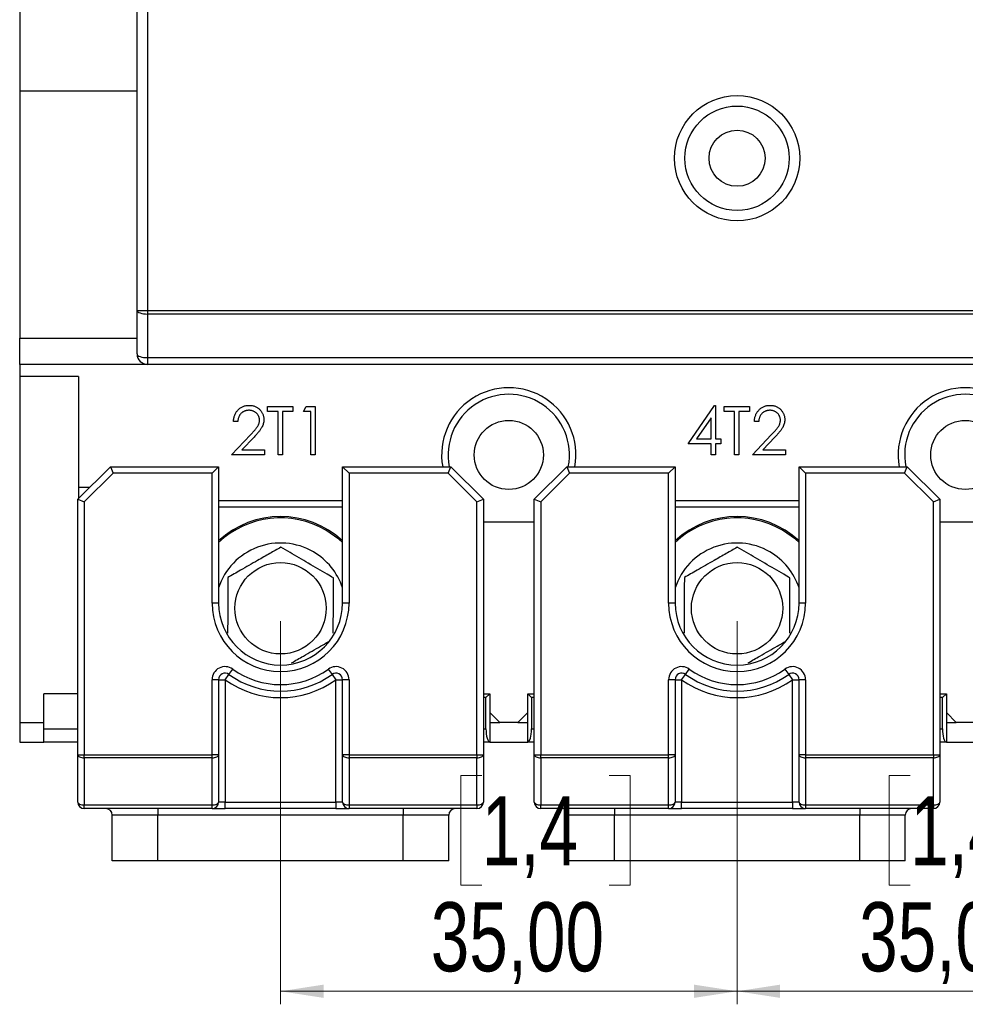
# Model space of a CAD drawing. Header units: millimetres. Extents: x 0 to 841, y 0 to 594.
# Tile 5 of 22: x 313 to 386, y 325 to 400. Entities that reach past the tile are written whole.
import ezdxf

# ---------------------------------------------------------------- set-up
doc = ezdxf.new("R2010")
doc.units = ezdxf.units.MM
doc.styles.add('SLDTEXTSTYLE3', font='TXT', dxfattribs={"width": 0.75})
doc.dimstyles.new('SLDDIMSTYLE1', dxfattribs={"dimtxt": 5.291667, "dimasz": 3.302, "dimexe": 0, "dimexo": 0.0625, "dimgap": 1.322917, "dimtad": 1, "dimrnd": 1e-09, "dimzin": 12, "dimdsep": 46, "dimtxsty": 'SLDTEXTSTYLE3', "dimsah": 1, "dimcen": 0.09, "dimadec": 0, "dimazin": 3, "dimtfac": 1, "dimtofl": 0, "dimtmove": 0, "dimatfit": 3, "dimfxl": 1, "dimfrac": 2, "dimtolj": 1, "dimtzin": 12, "dimarcsym": 0})

# ---------------------------------------------------------------- blocks, each defined once
blk = doc.blocks.new('_D_3')
at = {"color": 7, "linetype": 'Continuous', "lineweight": 0}
for p, q in [((333.088, 354.375), (333.088, 325.025)), ((368.088, 354.375), (368.088, 325.025)), ((348.516, 342.562), (346.906, 342.562)), ((346.906, 342.562), (346.906, 334.154)), ((358.286, 342.562), (359.895, 342.562)), ((359.895, 342.562), (359.895, 334.154)), ((346.906, 334.154), (348.516, 334.154)), ((359.895, 334.154), (358.286, 334.154)), ((333.088, 326.025), (368.088, 326.025))]:
    blk.add_line(p, q, dxfattribs=at)
at = {"color": 7, "linetype": 'Continuous', "lineweight": 18}
for points in [[(333.088, 326.025), (336.39, 325.517), (336.39, 326.533)], [(368.088, 326.025), (364.786, 326.533), (364.786, 325.517)]]:
    blk.add_solid(points, dxfattribs=at)
at = {"color": 7, "linetype": 'Continuous', "lineweight": 18, "char_height": 5.2917, "attachment_point": 1, "style": 'SLDTEXTSTYLE3'}
for s, insert in [('1,4', (348.516, 340.975)), ('35,00', (344.606, 332.847))]:
    blk.add_mtext(s, dxfattribs=dict(at, insert=insert))
blk = doc.blocks.new('_D_4')
at = {"color": 7, "linetype": 'Continuous', "lineweight": 0}
for p, q in [((368.088, 354.375), (368.088, 325.025)), ((403.088, 354.375), (403.088, 325.025)), ((381.362, 342.562), (379.753, 342.562)), ((379.753, 342.562), (379.753, 334.154)), ((391.132, 342.562), (392.742, 342.562)), ((392.742, 342.562), (392.742, 334.154)), ((379.753, 334.154), (381.362, 334.154)), ((392.742, 334.154), (391.132, 334.154)), ((368.088, 326.025), (403.088, 326.025))]:
    blk.add_line(p, q, dxfattribs=at)
at = {"color": 7, "linetype": 'Continuous', "lineweight": 18}
for points in [[(368.088, 326.025), (371.39, 325.517), (371.39, 326.533)], [(403.088, 326.025), (399.786, 326.533), (399.786, 325.517)]]:
    blk.add_solid(points, dxfattribs=at)
at = {"color": 7, "linetype": 'Continuous', "lineweight": 18, "char_height": 5.2917, "attachment_point": 1, "style": 'SLDTEXTSTYLE3'}
for s, insert in [('1,4', (381.362, 340.975)), ('35,00', (377.452, 332.847))]:
    blk.add_mtext(s, dxfattribs=dict(at, insert=insert))

msp = doc.modelspace()

# ---------------------------------------------------------------- linework, layer by layer
at = {"color": 7, "linetype": 'Continuous', "lineweight": 25}
for p, q in [((313.088, 410.552), (313.088, 395.002)), ((322.088, 378.205), (322.088, 408.76)), ((322.888, 408.76), (322.888, 378.205)), ((322.088, 395.002), (313.088, 395.002)), ((313.088, 395.002), (313.088, 376.06)), ((322.088, 378.205), (322.888, 378.205)), ((322.088, 374.86), (322.088, 378.205)), ((322.888, 378.205), (413.288, 378.205)), ((322.888, 378.205), (322.888, 377.924)), ((413.288, 377.924), (322.888, 377.924)), ((322.888, 377.924), (322.888, 374.579)), ((313.088, 376.06), (322.088, 376.06)), ((313.088, 374.06), (313.088, 376.06)), ((322.888, 374.579), (413.288, 374.579)), ((322.888, 374.579), (322.888, 374.06)), ((322.888, 374.06), (313.088, 374.06)), ((313.088, 374.06), (313.088, 373.125)), ((413.288, 374.06), (322.888, 374.06)), ((317.588, 373.125), (313.088, 373.125)), ((313.088, 373.125), (313.088, 346.625)), ((317.588, 373.125), (317.588, 364.625)), ((332.09, 370.83), (334.037, 370.83)), ((332.09, 370.45), (332.09, 370.83)), ((334.037, 370.83), (334.037, 370.45)), ((334.845, 370.45), (335.062, 370.83)), ((335.062, 370.83), (335.747, 370.83)), ((335.747, 370.83), (335.747, 367.125)), ((364.336, 367.98), (366.358, 370.924)), ((366.358, 370.924), (366.426, 370.924)), ((366.426, 370.924), (366.426, 368.36)), ((367.09, 370.83), (369.037, 370.83)), ((367.09, 370.45), (367.09, 370.83)), ((369.037, 370.83), (369.037, 370.45)), ((332.898, 370.45), (332.09, 370.45)), ((332.898, 367.125), (332.898, 370.45)), ((333.23, 370.45), (333.23, 367.125)), ((334.037, 370.45), (333.23, 370.45)), ((335.415, 370.45), (334.845, 370.45)), ((335.415, 367.125), (335.415, 370.45)), ((366.093, 369.969), (364.989, 368.36)), ((366.093, 368.36), (366.093, 369.969)), ((367.898, 370.45), (367.09, 370.45)), ((367.898, 367.125), (367.898, 370.45)), ((368.23, 370.45), (368.23, 367.125)), ((369.037, 370.45), (368.23, 370.45)), ((329.811, 369.69), (329.478, 369.69)), ((369.75, 369.69), (369.417, 369.69)), ((329.336, 367.125), (330.773, 368.658)), ((331.056, 368.494), (330.129, 367.505)), ((364.989, 368.36), (366.093, 368.36)), ((366.426, 368.36), (366.853, 368.36)), ((366.853, 368.36), (366.853, 367.98)), ((369.275, 367.125), (370.711, 368.658)), ((370.995, 368.494), (370.068, 367.505)), ((330.129, 367.505), (331.853, 367.505)), ((331.853, 367.505), (331.853, 367.125)), ((366.093, 367.98), (364.336, 367.98)), ((366.093, 367.125), (366.093, 367.98)), ((366.426, 367.98), (366.426, 367.125)), ((366.853, 367.98), (366.426, 367.98)), ((370.068, 367.505), (371.792, 367.505)), ((371.792, 367.505), (371.792, 367.125)), ((331.853, 367.125), (329.336, 367.125)), ((333.23, 367.125), (332.898, 367.125)), ((335.747, 367.125), (335.415, 367.125)), ((366.426, 367.125), (366.093, 367.125)), ((368.23, 367.125), (367.898, 367.125)), ((371.792, 367.125), (369.275, 367.125)), ((317.538, 363.725), (320.038, 366.225)), ((320.038, 366.225), (320.245, 365.725)), ((320.038, 366.225), (328.338, 366.225)), ((328.338, 366.225), (327.838, 365.725)), ((328.338, 366.225), (328.338, 355.775)), ((337.838, 355.775), (337.838, 366.225)), ((338.338, 365.725), (337.838, 366.225)), ((337.838, 366.225), (346.138, 366.225)), ((345.931, 365.725), (346.138, 366.225)), ((346.138, 366.225), (348.638, 363.725)), ((352.538, 363.725), (355.038, 366.225)), ((355.038, 366.225), (363.338, 366.225)), ((355.038, 366.225), (355.245, 365.725)), ((363.338, 366.225), (362.838, 365.725)), ((363.338, 366.225), (363.338, 355.775)), ((372.838, 355.775), (372.838, 366.225)), ((373.338, 365.725), (372.838, 366.225)), ((372.838, 366.225), (381.138, 366.225)), ((380.931, 365.725), (381.138, 366.225)), ((381.138, 366.225), (383.638, 363.725)), ((320.245, 365.725), (318.038, 363.518)), ((327.838, 365.725), (320.245, 365.725)), ((327.838, 355.775), (327.838, 365.725)), ((338.338, 365.725), (338.338, 355.775)), ((345.931, 365.725), (338.338, 365.725)), ((348.138, 363.518), (345.931, 365.725)), ((355.245, 365.725), (353.038, 363.518)), ((362.838, 365.725), (355.245, 365.725)), ((362.838, 355.775), (362.838, 365.725)), ((373.338, 365.725), (373.338, 355.775)), ((380.931, 365.725), (373.338, 365.725)), ((383.138, 363.518), (380.931, 365.725)), ((318.438, 364.625), (317.588, 364.625)), ((317.588, 364.625), (317.588, 363.775)), ((317.538, 363.725), (318.038, 363.518)), ((317.538, 344.143), (317.538, 363.725)), ((348.138, 363.518), (348.638, 363.725)), ((348.638, 363.725), (348.638, 344.143)), ((352.538, 344.143), (352.538, 363.725)), ((352.538, 363.725), (353.038, 363.518)), ((383.138, 363.518), (383.638, 363.725)), ((383.638, 363.725), (383.638, 344.143)), ((318.038, 363.518), (318.038, 344.143)), ((328.338, 363.625), (337.838, 363.625)), ((337.838, 363.125), (328.338, 363.125)), ((348.138, 344.143), (348.138, 363.518)), ((353.038, 363.518), (353.038, 344.143)), ((363.338, 363.625), (372.838, 363.625)), ((372.838, 363.125), (363.338, 363.125)), ((383.138, 344.143), (383.138, 363.518)), ((352.538, 361.975), (348.638, 361.975)), ((387.538, 361.975), (383.638, 361.975)), ((328.338, 355.775), (327.838, 355.775)), ((338.338, 355.775), (337.838, 355.775)), ((363.338, 355.775), (362.838, 355.775)), ((373.338, 355.775), (372.838, 355.775)), ((328.838, 349.902), (329.131, 350.307)), ((329.131, 350.307), (329.424, 350.712)), ((336.751, 350.712), (337.045, 350.307)), ((337.045, 350.307), (337.338, 349.902)), ((363.838, 349.902), (364.131, 350.307)), ((364.131, 350.307), (364.424, 350.712)), ((371.751, 350.712), (372.045, 350.307)), ((372.045, 350.307), (372.338, 349.902)), ((327.838, 344.143), (327.838, 349.902)), ((328.338, 349.902), (327.838, 349.902)), ((328.338, 349.902), (328.338, 344.143)), ((328.338, 349.902), (328.838, 349.902)), ((328.838, 349.902), (328.838, 340.525)), ((337.338, 349.902), (337.838, 349.902)), ((337.338, 340.525), (337.338, 349.902)), ((338.338, 349.902), (337.838, 349.902)), ((337.838, 344.143), (337.838, 349.902)), ((338.338, 349.902), (338.338, 344.143)), ((363.338, 349.902), (362.838, 349.902)), ((362.838, 344.143), (362.838, 349.902)), ((363.338, 349.902), (363.338, 344.143)), ((363.338, 349.902), (363.838, 349.902)), ((363.838, 349.902), (363.838, 340.525)), ((372.338, 340.525), (372.338, 349.902)), ((372.338, 349.902), (372.838, 349.902)), ((373.338, 349.902), (372.838, 349.902)), ((372.838, 344.143), (372.838, 349.902)), ((373.338, 349.902), (373.338, 344.143)), ((314.938, 346.125), (314.938, 348.825)), ((317.538, 348.825), (314.938, 348.825)), ((348.638, 348.825), (349.138, 348.825)), ((349.138, 348.825), (348.838, 348.525)), ((349.138, 348.825), (349.138, 345.125)), ((352.338, 348.525), (352.038, 348.825)), ((352.038, 345.125), (352.038, 348.825)), ((352.038, 348.825), (352.538, 348.825)), ((383.638, 348.825), (384.138, 348.825)), ((384.138, 348.825), (383.838, 348.525)), ((384.138, 348.825), (384.138, 345.125)), ((348.838, 348.525), (348.638, 348.525)), ((348.838, 346.125), (348.838, 348.525)), ((352.338, 348.525), (352.338, 346.125)), ((352.538, 348.525), (352.338, 348.525)), ((383.838, 348.525), (383.638, 348.525)), ((383.838, 346.125), (383.838, 348.525)), ((349.138, 347.375), (349.888, 346.625)), ((351.288, 346.625), (352.038, 347.375)), ((384.138, 347.375), (384.888, 346.625)), ((313.088, 346.625), (314.938, 346.625)), ((313.088, 346.625), (313.088, 345.125)), ((349.138, 346.625), (349.888, 346.625)), ((351.288, 346.625), (349.888, 346.625)), ((351.288, 346.625), (352.038, 346.625)), ((384.138, 346.625), (384.888, 346.625)), ((386.288, 346.625), (384.888, 346.625)), ((314.938, 345.125), (314.938, 346.125)), ((314.938, 346.125), (317.538, 346.125)), ((348.638, 346.125), (348.838, 346.125)), ((352.338, 346.125), (352.538, 346.125)), ((383.638, 346.125), (383.838, 346.125)), ((313.088, 345.125), (314.938, 345.125)), ((317.538, 345.125), (314.938, 345.125)), ((349.138, 345.125), (348.638, 345.125)), ((349.138, 345.125), (352.038, 345.125)), ((352.538, 345.125), (352.038, 345.125)), ((384.138, 345.125), (383.638, 345.125)), ((384.138, 345.125), (387.038, 345.125)), ((317.538, 344.143), (318.038, 344.143)), ((317.538, 340.525), (317.538, 344.143)), ((318.038, 343.92), (318.038, 344.143)), ((318.038, 344.143), (327.838, 344.143)), ((327.838, 343.92), (327.838, 344.143)), ((328.338, 344.143), (327.838, 344.143)), ((328.338, 344.143), (328.338, 340.525)), ((338.338, 344.143), (337.838, 344.143)), ((337.838, 340.525), (337.838, 344.143)), ((338.338, 344.143), (338.338, 343.92)), ((338.338, 344.143), (348.138, 344.143)), ((348.138, 344.143), (348.638, 344.143)), ((348.138, 344.143), (348.138, 343.92)), ((348.638, 344.143), (348.638, 340.525)), ((352.538, 344.143), (353.038, 344.143)), ((352.538, 340.525), (352.538, 344.143)), ((353.038, 343.92), (353.038, 344.143)), ((353.038, 344.143), (362.838, 344.143)), ((363.338, 344.143), (362.838, 344.143)), ((362.838, 343.92), (362.838, 344.143)), ((363.338, 344.143), (363.338, 340.525)), ((373.338, 344.143), (372.838, 344.143)), ((372.838, 340.525), (372.838, 344.143)), ((373.338, 344.143), (373.338, 343.92)), ((373.338, 344.143), (383.138, 344.143)), ((383.138, 344.143), (383.638, 344.143)), ((383.138, 344.143), (383.138, 343.92)), ((383.638, 344.143), (383.638, 340.525)), ((327.838, 343.92), (318.038, 343.92)), ((318.038, 343.92), (318.038, 340.302)), ((327.838, 340.302), (327.838, 343.92)), ((348.138, 343.92), (338.338, 343.92)), ((338.338, 343.92), (338.338, 340.302)), ((348.138, 340.302), (348.138, 343.92)), ((362.838, 343.92), (353.038, 343.92)), ((353.038, 343.92), (353.038, 340.302)), ((362.838, 340.302), (362.838, 343.92)), ((383.138, 343.92), (373.338, 343.92)), ((373.338, 343.92), (373.338, 340.302)), ((383.138, 340.302), (383.138, 343.92)), ((318.038, 340.302), (327.838, 340.302)), ((318.038, 340.025), (318.038, 340.302)), ((327.838, 340.025), (327.838, 340.302)), ((328.838, 340.525), (328.338, 340.525)), ((328.838, 340.025), (328.838, 340.525)), ((328.838, 340.525), (337.338, 340.525)), ((337.838, 340.525), (337.338, 340.525)), ((337.338, 340.525), (337.338, 340.025)), ((338.338, 340.302), (348.138, 340.302)), ((338.338, 340.302), (338.338, 340.025)), ((348.138, 340.302), (348.138, 340.025)), ((353.038, 340.302), (362.838, 340.302)), ((353.038, 340.025), (353.038, 340.302)), ((362.838, 340.025), (362.838, 340.302)), ((363.838, 340.525), (363.338, 340.525)), ((363.838, 340.025), (363.838, 340.525)), ((363.838, 340.525), (372.338, 340.525)), ((372.838, 340.525), (372.338, 340.525)), ((372.338, 340.525), (372.338, 340.025)), ((373.338, 340.302), (383.138, 340.302)), ((373.338, 340.302), (373.338, 340.025)), ((383.138, 340.302), (383.138, 340.025)), ((327.838, 340.025), (318.038, 340.025)), ((323.688, 340.025), (323.688, 339.525)), ((327.838, 340.025), (328.838, 340.025)), ((337.338, 340.025), (328.838, 340.025)), ((337.338, 340.025), (338.338, 340.025)), ((348.138, 340.025), (338.338, 340.025)), ((342.488, 340.025), (342.488, 339.525)), ((362.838, 340.025), (353.038, 340.025)), ((358.688, 340.025), (358.688, 339.525)), ((362.838, 340.025), (363.838, 340.025)), ((372.338, 340.025), (363.838, 340.025)), ((372.338, 340.025), (373.338, 340.025)), ((383.138, 340.025), (373.338, 340.025)), ((377.488, 340.025), (377.488, 339.525)), ((323.688, 339.525), (320.188, 339.525)), ((320.188, 336.025), (320.188, 339.525)), ((342.488, 339.525), (323.688, 339.525)), ((323.688, 336.025), (323.688, 339.525)), ((345.988, 339.525), (342.488, 339.525)), ((342.488, 336.025), (342.488, 339.525)), ((345.988, 336.025), (345.988, 339.525)), ((358.688, 339.525), (355.188, 339.525)), ((355.188, 336.025), (355.188, 339.525)), ((377.488, 339.525), (358.688, 339.525)), ((358.688, 336.025), (358.688, 339.525)), ((380.988, 339.525), (377.488, 339.525)), ((377.488, 336.025), (377.488, 339.525)), ((380.988, 336.025), (380.988, 339.525)), ((323.688, 336.025), (320.188, 336.025)), ((342.488, 336.025), (323.688, 336.025)), ((345.988, 336.025), (342.488, 336.025)), ((358.688, 336.025), (355.188, 336.025)), ((377.488, 336.025), (358.688, 336.025)), ((380.988, 336.025), (377.488, 336.025))]:
    msp.add_line(p, q, dxfattribs=at)
at = {"color": 7, "linetype": 'Continuous', "lineweight": 25, "flags": 128}
for points in [[(322.088, 378.205), (322.103, 378.15), (322.149, 378.097), (322.222, 378.049), (322.322, 378.006), (322.443, 377.971), (322.582, 377.945), (322.732, 377.929), (322.888, 377.924)], [(322.088, 374.86), (322.103, 374.805), (322.149, 374.752), (322.222, 374.704), (322.322, 374.661), (322.443, 374.626), (322.582, 374.6), (322.732, 374.584), (322.888, 374.579)], [(337.838, 360.415), (337.558, 360.664), (336.571, 361.36)], [(372.838, 360.415), (372.558, 360.664), (371.571, 361.36)], [(317.538, 344.143), (317.547, 344.1), (317.576, 344.058), (317.622, 344.019), (317.684, 343.985), (317.76, 343.957), (317.846, 343.937), (317.94, 343.924), (318.038, 343.92)], [(327.838, 343.92), (327.935, 343.924), (328.029, 343.937), (328.115, 343.957), (328.191, 343.985), (328.253, 344.019), (328.3, 344.058), (328.328, 344.1), (328.338, 344.143)], [(337.838, 344.143), (337.847, 344.1), (337.876, 344.058), (337.922, 344.019), (337.984, 343.985), (338.06, 343.957), (338.146, 343.937), (338.24, 343.924), (338.338, 343.92)], [(348.138, 343.92), (348.235, 343.924), (348.329, 343.937), (348.415, 343.957), (348.491, 343.985), (348.553, 344.019), (348.6, 344.058), (348.628, 344.1), (348.638, 344.143)], [(352.538, 344.143), (352.547, 344.1), (352.576, 344.058), (352.622, 344.019), (352.684, 343.985), (352.76, 343.957), (352.846, 343.937), (352.94, 343.924), (353.038, 343.92)], [(362.838, 343.92), (362.935, 343.924), (363.029, 343.937), (363.115, 343.957), (363.191, 343.985), (363.253, 344.019), (363.3, 344.058), (363.328, 344.1), (363.338, 344.143)], [(372.838, 344.143), (372.847, 344.1), (372.876, 344.058), (372.922, 344.019), (372.984, 343.985), (373.06, 343.957), (373.146, 343.937), (373.24, 343.924), (373.338, 343.92)], [(383.138, 343.92), (383.235, 343.924), (383.329, 343.937), (383.415, 343.957), (383.491, 343.985), (383.553, 344.019), (383.6, 344.058), (383.628, 344.1), (383.638, 344.143)], [(317.538, 340.525), (317.547, 340.482), (317.576, 340.44), (317.622, 340.401), (317.684, 340.367), (317.76, 340.339), (317.846, 340.319), (317.94, 340.306), (318.038, 340.302)], [(327.838, 340.302), (327.935, 340.306), (328.029, 340.319), (328.115, 340.339), (328.191, 340.367), (328.253, 340.401), (328.3, 340.44), (328.328, 340.482), (328.338, 340.525)], [(337.838, 340.525), (337.847, 340.482), (337.876, 340.44), (337.922, 340.401), (337.984, 340.367), (338.06, 340.339), (338.146, 340.319), (338.24, 340.306), (338.338, 340.302)], [(348.138, 340.302), (348.235, 340.306), (348.329, 340.319), (348.415, 340.339), (348.491, 340.367), (348.553, 340.401), (348.6, 340.44), (348.628, 340.482), (348.638, 340.525)], [(352.538, 340.525), (352.547, 340.482), (352.576, 340.44), (352.622, 340.401), (352.684, 340.367), (352.76, 340.339), (352.846, 340.319), (352.94, 340.306), (353.038, 340.302)], [(362.838, 340.302), (362.935, 340.306), (363.029, 340.319), (363.115, 340.339), (363.191, 340.367), (363.253, 340.401), (363.3, 340.44), (363.328, 340.482), (363.338, 340.525)], [(372.838, 340.525), (372.847, 340.482), (372.876, 340.44), (372.922, 340.401), (372.984, 340.367), (373.06, 340.339), (373.146, 340.319), (373.24, 340.306), (373.338, 340.302)], [(383.138, 340.302), (383.235, 340.306), (383.329, 340.319), (383.415, 340.339), (383.491, 340.367), (383.553, 340.401), (383.6, 340.44), (383.628, 340.482), (383.638, 340.525)]]:
    msp.add_lwpolyline(points, dxfattribs=at)
at = {"color": 7, "linetype": 'Continuous', "lineweight": 25}
for centre, radius in [((368.088, 389.86), 4.8), ((368.088, 389.86), 4), ((368.088, 389.86), 2.15), ((350.588, 367.125), 2.65), ((385.588, 367.125), 2.65), ((333.088, 355.375), 3.5), ((368.088, 355.375), 3.5)]:
    msp.add_circle(centre, radius, dxfattribs=at)
for centre, radius, start, end in [((322.888, 374.86), 0.8, 180, 270), ((350.588, 367.125), 5.15, 349.93547, 190.06453), ((385.588, 367.125), 5.15, 349.93547, 190.06453), ((350.588, 367.125), 4.65, 348.84006, 191.15994), ((385.588, 367.125), 4.65, 348.84006, 191.15994), ((333.088, 355.375), 7.025, 47.45597, 132.54403), ((333.088, 355.375), 6.925, 59.79728, 133.30805), ((368.088, 355.375), 7.025, 47.45597, 132.54403), ((368.088, 355.375), 6.925, 59.79728, 133.30805), ((333.088, 355.375), 5, 59.79728, 161.80513), ((368.088, 355.375), 5, 59.79728, 161.80513), ((333.088, 355.375), 5, 18.19487, 59.79728), ((368.088, 355.375), 5, 18.19487, 59.79728), ((333.088, 355.775), 5.25, 180, 0), ((333.088, 355.775), 4.75, 180, 0), ((368.088, 355.775), 5.25, 180, 0), ((368.088, 355.775), 4.75, 180, 0), ((328.838, 349.902), 1, 54.1117, 180), ((337.338, 349.902), 1, 0, 125.8883), ((363.838, 349.902), 1, 54.1117, 180), ((372.338, 349.902), 1, 0, 125.8883), ((328.838, 349.902), 0.5, 54.1117, 180), ((333.088, 355.775), 6.75, 234.1117, 305.8883), ((333.088, 355.775), 6.25, 234.1117, 305.8883), ((337.338, 349.902), 0.5, 0, 125.8883), ((363.838, 349.902), 0.5, 54.1117, 180), ((368.088, 355.775), 6.75, 234.1117, 305.8883), ((368.088, 355.775), 6.25, 234.1117, 305.8883), ((372.338, 349.902), 0.5, 0, 125.8883), ((333.088, 355.775), 7.25, 234.1117, 305.8883), ((368.088, 355.775), 7.25, 234.1117, 305.8883), ((318.038, 340.525), 0.5, 180, 270), ((327.838, 340.525), 0.5, 270, 0), ((338.338, 340.525), 0.5, 180, 270), ((348.138, 340.525), 0.5, 270, 0), ((353.038, 340.525), 0.5, 180, 270), ((362.838, 340.525), 0.5, 270, 0), ((373.338, 340.525), 0.5, 180, 270), ((383.138, 340.525), 0.5, 270, 0), ((319.688, 339.525), 0.5, 0, 90), ((346.488, 339.525), 0.5, 90, 180), ((354.688, 339.525), 0.5, 0, 90), ((381.488, 339.525), 0.5, 90, 180)]:
    msp.add_arc(centre, radius, start, end, dxfattribs=at)
for centre, start_param, end_param in [((349.138, 346.125), 1.570796, 3.141593), ((352.038, 346.125), 3.141593, 4.712389), ((384.138, 346.125), 1.570796, 3.141593)]:
    msp.add_ellipse(centre, major_axis=(0, 1), ratio=0.3, start_param=start_param, end_param=end_param, dxfattribs=at)
for points, knots in [([(329.478, 369.69), (329.481, 369.734), (329.485, 369.82), (329.505, 369.947), (329.533, 370.067), (329.574, 370.182), (329.624, 370.29), (329.684, 370.393), (329.755, 370.489), (329.836, 370.578), (329.923, 370.66), (330.018, 370.731), (330.117, 370.79), (330.221, 370.84), (330.33, 370.877), (330.444, 370.905), (330.564, 370.922), (330.645, 370.924), (330.686, 370.924)], [0, 0, 0, 0, 0.068791, 0.135103, 0.198979, 0.261904, 0.323495, 0.385195, 0.446969, 0.509765, 0.572251, 0.633405, 0.693251, 0.752583, 0.812579, 0.873275, 0.93555, 1, 1, 1, 1]), ([(330.669, 370.545), (330.64, 370.544), (330.584, 370.542), (330.5, 370.532), (330.42, 370.514), (330.344, 370.489), (330.272, 370.458), (330.203, 370.419), (330.139, 370.373), (330.078, 370.321), (330.022, 370.262), (329.973, 370.197), (329.93, 370.126), (329.892, 370.05), (329.862, 369.968), (329.839, 369.88), (329.82, 369.787), (329.814, 369.723), (329.811, 369.69)], [0, 0, 0, 0, 0.064439, 0.126547, 0.186887, 0.245878, 0.304041, 0.362191, 0.420976, 0.48066, 0.5406, 0.600689, 0.661936, 0.724443, 0.789038, 0.856314, 0.926352, 1, 1, 1, 1]), ([(331.473, 369.794), (331.472, 369.819), (331.471, 369.869), (331.459, 369.942), (331.442, 370.012), (331.416, 370.08), (331.383, 370.145), (331.342, 370.207), (331.295, 370.267), (331.241, 370.324), (331.181, 370.375), (331.118, 370.421), (331.051, 370.459), (330.981, 370.49), (330.908, 370.515), (330.831, 370.532), (330.752, 370.542), (330.697, 370.544), (330.669, 370.545)], [0, 0, 0, 0, 0.061965, 0.122122, 0.180988, 0.239933, 0.299906, 0.359989, 0.421776, 0.486576, 0.551535, 0.615018, 0.677259, 0.73973, 0.80305, 0.866495, 0.931973, 1, 1, 1, 1]), ([(330.686, 370.924), (330.727, 370.924), (330.807, 370.922), (330.923, 370.906), (331.034, 370.88), (331.139, 370.845), (331.238, 370.798), (331.33, 370.741), (331.418, 370.675), (331.497, 370.598), (331.569, 370.515), (331.632, 370.426), (331.686, 370.335), (331.73, 370.24), (331.763, 370.141), (331.788, 370.039), (331.802, 369.932), (331.804, 369.86), (331.805, 369.823)], [0, 0, 0, 0, 0.0694755, 0.1365168, 0.2007888, 0.2638297, 0.325735, 0.3872907, 0.4495092, 0.5129678, 0.5762752, 0.6375801, 0.6979026, 0.7571721, 0.8165985, 0.8766532, 0.9372896, 1, 1, 1, 1]), ([(369.417, 369.69), (369.42, 369.734), (369.424, 369.82), (369.444, 369.947), (369.472, 370.067), (369.513, 370.182), (369.563, 370.29), (369.623, 370.393), (369.694, 370.489), (369.774, 370.578), (369.862, 370.66), (369.957, 370.731), (370.056, 370.79), (370.16, 370.84), (370.269, 370.877), (370.383, 370.905), (370.503, 370.922), (370.584, 370.924), (370.625, 370.924)], [0, 0, 0, 0, 0.068791, 0.135103, 0.198979, 0.261904, 0.323495, 0.385195, 0.446969, 0.509765, 0.572251, 0.633405, 0.693251, 0.752583, 0.812579, 0.873275, 0.93555, 1, 1, 1, 1]), ([(370.608, 370.545), (370.579, 370.544), (370.522, 370.542), (370.439, 370.532), (370.359, 370.514), (370.283, 370.489), (370.211, 370.458), (370.142, 370.419), (370.077, 370.373), (370.017, 370.321), (369.961, 370.262), (369.912, 370.197), (369.869, 370.126), (369.831, 370.05), (369.801, 369.968), (369.777, 369.88), (369.759, 369.787), (369.753, 369.723), (369.75, 369.69)], [0, 0, 0, 0, 0.064439, 0.126547, 0.186887, 0.245878, 0.304041, 0.362191, 0.420976, 0.48066, 0.5406, 0.600689, 0.661936, 0.724443, 0.789038, 0.856314, 0.926352, 1, 1, 1, 1]), ([(371.412, 369.794), (371.411, 369.819), (371.41, 369.869), (371.398, 369.942), (371.381, 370.012), (371.355, 370.08), (371.322, 370.145), (371.281, 370.207), (371.234, 370.267), (371.18, 370.324), (371.12, 370.375), (371.057, 370.421), (370.99, 370.459), (370.92, 370.49), (370.847, 370.515), (370.77, 370.532), (370.69, 370.542), (370.636, 370.544), (370.608, 370.545)], [0, 0, 0, 0, 0.061965, 0.122122, 0.180988, 0.239933, 0.299906, 0.359989, 0.421776, 0.486576, 0.551535, 0.615018, 0.677259, 0.73973, 0.80305, 0.866495, 0.931973, 1, 1, 1, 1]), ([(370.625, 370.924), (370.666, 370.924), (370.746, 370.922), (370.862, 370.906), (370.973, 370.88), (371.078, 370.845), (371.177, 370.798), (371.269, 370.741), (371.357, 370.675), (371.436, 370.598), (371.508, 370.515), (371.571, 370.426), (371.624, 370.335), (371.669, 370.24), (371.702, 370.141), (371.727, 370.039), (371.741, 369.932), (371.743, 369.86), (371.744, 369.823)], [0, 0, 0, 0, 0.069475, 0.136517, 0.200789, 0.26383, 0.325735, 0.387291, 0.449509, 0.512968, 0.576275, 0.63758, 0.697903, 0.757172, 0.816599, 0.876653, 0.93729, 1, 1, 1, 1]), ([(330.773, 368.658), (330.808, 368.695), (330.875, 368.765), (330.97, 368.867), (331.055, 368.962), (331.131, 369.05), (331.197, 369.131), (331.255, 369.203), (331.301, 369.269), (331.352, 369.346), (331.401, 369.44), (331.443, 369.555), (331.468, 369.674), (331.471, 369.753), (331.473, 369.794)], [0, 0, 0, 0, 0.110803, 0.212829, 0.306101, 0.390647, 0.466924, 0.534481, 0.593587, 0.644557, 0.7362, 0.825024, 0.911986, 1, 1, 1, 1]), ([(331.805, 369.823), (331.804, 369.772), (331.8, 369.669), (331.77, 369.519), (331.722, 369.374), (331.665, 369.256), (331.607, 369.162), (331.555, 369.084), (331.495, 369), (331.424, 368.911), (331.345, 368.815), (331.257, 368.713), (331.16, 368.606), (331.091, 368.532), (331.056, 368.494)], [0, 0, 0, 0, 0.098702, 0.195672, 0.292422, 0.391343, 0.444462, 0.504229, 0.570352, 0.642546, 0.722288, 0.807921, 0.90047, 1, 1, 1, 1]), ([(370.711, 368.658), (370.746, 368.695), (370.814, 368.765), (370.909, 368.867), (370.994, 368.962), (371.07, 369.05), (371.136, 369.131), (371.194, 369.203), (371.24, 369.269), (371.291, 369.346), (371.34, 369.44), (371.382, 369.555), (371.407, 369.674), (371.41, 369.753), (371.412, 369.794)], [0, 0, 0, 0, 0.110803, 0.212829, 0.306101, 0.390647, 0.466924, 0.534481, 0.593587, 0.644557, 0.7362, 0.825024, 0.911986, 1, 1, 1, 1]), ([(371.744, 369.823), (371.743, 369.772), (371.739, 369.669), (371.709, 369.519), (371.661, 369.374), (371.604, 369.256), (371.546, 369.162), (371.494, 369.084), (371.434, 369), (371.363, 368.911), (371.284, 368.815), (371.196, 368.713), (371.099, 368.606), (371.03, 368.532), (370.995, 368.494)], [0, 0, 0, 0, 0.098702, 0.195672, 0.292422, 0.391343, 0.444462, 0.504229, 0.570352, 0.642546, 0.722288, 0.807921, 0.90047, 1, 1, 1, 1]), ([(333.104, 360.052), (332.826, 359.893), (332.261, 359.569), (331.211, 358.968), (330.086, 358.323), (329.365, 357.911), (329.046, 357.728)], [0, 0, 0, 0, 0.216457, 0.440314, 0.751903, 1, 1, 1, 1]), ([(337.146, 357.699), (336.987, 357.791), (336.382, 358.144), (335.243, 358.807), (334.003, 359.529), (333.34, 359.915), (333.104, 360.052)], [0, 0, 0, 0, 0.12515, 0.47859, 0.814735, 1, 1, 1, 1]), ([(368.104, 360.052), (367.826, 359.893), (367.261, 359.569), (366.211, 358.968), (365.086, 358.323), (364.365, 357.911), (364.046, 357.728)], [0, 0, 0, 0, 0.216457, 0.440314, 0.751903, 1, 1, 1, 1]), ([(372.146, 357.699), (371.987, 357.791), (371.382, 358.144), (370.243, 358.807), (369.003, 359.529), (368.34, 359.915), (368.104, 360.052)], [0, 0, 0, 0, 0.12515, 0.47859, 0.814735, 1, 1, 1, 1]), ([(329.046, 357.728), (329.045, 357.407), (329.043, 356.756), (329.038, 355.548), (329.034, 354.394), (329.032, 353.695), (329.031, 353.46)], [0, 0, 0, 0, 0.237955, 0.484046, 0.826582, 1, 1, 1, 1]), ([(337.131, 353.467), (337.132, 353.642), (337.133, 354.15), (337.137, 355.206), (337.142, 356.501), (337.145, 357.331), (337.146, 357.699)], [0, 0, 0, 0, 0.130692, 0.379052, 0.724747, 1, 1, 1, 1]), ([(364.046, 357.728), (364.045, 357.407), (364.043, 356.756), (364.038, 355.548), (364.034, 354.394), (364.032, 353.695), (364.031, 353.46)], [0, 0, 0, 0, 0.237955, 0.484046, 0.826582, 1, 1, 1, 1]), ([(372.131, 353.467), (372.132, 353.642), (372.133, 354.15), (372.137, 355.206), (372.142, 356.501), (372.145, 357.331), (372.146, 357.699)], [0, 0, 0, 0, 0.130692, 0.379052, 0.724747, 1, 1, 1, 1]), ([(333.931, 351.191), (334.234, 351.365), (334.963, 351.782), (335.949, 352.347), (336.541, 352.686), (336.73, 352.794)], [0, 0, 0, 0, 0.324835, 0.784136, 1, 1, 1, 1]), ([(368.931, 351.191), (369.234, 351.365), (369.963, 351.782), (370.949, 352.347), (371.541, 352.686), (371.73, 352.794)], [0, 0, 0, 0, 0.324835, 0.784136, 1, 1, 1, 1])]:
    msp.add_open_spline(points, degree=3, knots=knots, dxfattribs=at)

# ---------------------------------------------------------------- dimensions: what is measured, and where the dimension line sits
at = {"color": 7, "linetype": 'Continuous', "lineweight": 18}
for base, p1, p2, picture, middle in [((368.088, 326.025), (333.088, 355.375), (368.088, 355.375), '_D_3', (353.401, 326.025)), ((403.088, 326.025), (368.088, 355.375), (403.088, 355.375), '_D_4', (386.247, 326.025))]:
    dim = msp.add_linear_dim(base=base, p1=p1, p2=p2, dimstyle='SLDDIMSTYLE1', dxfattribs=at)
    dim.commit()
    dim.dimension.update_dxf_attribs({"geometry": picture, "text_midpoint": middle, "dimtype": 160})

doc.saveas('drawing.dxf')
